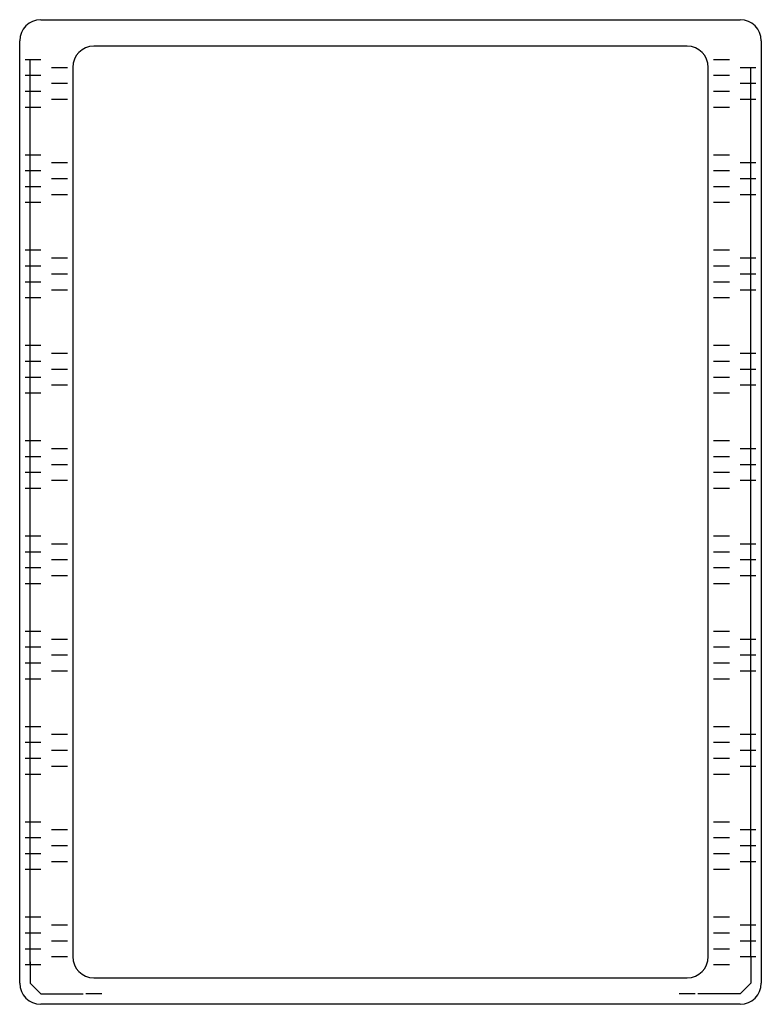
# Model space of a CAD drawing. Extents: x -70 to 70, y -12 to 174.
import ezdxf

# ---------------------------------------------------------------- set-up
doc = ezdxf.new("R2010")
doc.units = 0
doc.layers.add('120', color=53, linetype='CONTINUOUS')

msp = doc.modelspace()

# ---------------------------------------------------------------- linework, layer by layer
at = {"layer": '120'}
for p, q in [((-66, 174), (66, 174)), ((-70, -8), (-70, 170)), ((70, 170), (70, -8)), ((56, 169), (-56, 169)), ((-69, 166.5), (-68, 166.5)), ((-68, 166.5), (-66, 166.5)), ((-68, -4), (-68, 166.5)), ((61, 166.5), (64, 166.5)), ((-64, 165), (-61, 165)), ((-60, 165), (-60, -3)), ((60, -3), (60, 165)), ((66, 165), (68, 165)), ((68, 165), (69, 165)), ((68, -3), (68, 165)), ((-69, 163.5), (-66, 163.5)), ((-64, 162), (-61, 162)), ((61, 163.5), (64, 163.5)), ((66, 162), (69, 162)), ((-69, 160.5), (-66, 160.5)), ((61, 160.5), (64, 160.5)), ((-64, 159), (-61, 159)), ((66, 159), (69, 159)), ((-69, 157.5), (-66, 157.5)), ((61, 157.5), (64, 157.5)), ((-69, 148.5), (-66, 148.5)), ((-64, 147), (-61, 147)), ((61, 148.5), (64, 148.5)), ((66, 147), (69, 147)), ((-69, 145.5), (-66, 145.5)), ((61, 145.5), (64, 145.5)), ((-64, 144), (-61, 144)), ((66, 144), (69, 144)), ((-69, 142.5), (-66, 142.5)), ((61, 142.5), (64, 142.5)), ((-69, 139.5), (-66, 139.5)), ((-64, 141), (-61, 141)), ((61, 139.5), (64, 139.5)), ((66, 141), (69, 141)), ((-69, 130.5), (-66, 130.5)), ((61, 130.5), (64, 130.5)), ((-64, 129), (-61, 129)), ((66, 129), (69, 129)), ((-69, 127.5), (-66, 127.5)), ((61, 127.5), (64, 127.5)), ((-64, 126), (-61, 126)), ((66, 126), (69, 126)), ((-69, 124.5), (-66, 124.5)), ((-64, 123), (-61, 123)), ((61, 124.5), (64, 124.5)), ((66, 123), (69, 123)), ((-69, 121.5), (-66, 121.5)), ((61, 121.5), (64, 121.5)), ((-69, 112.5), (-66, 112.5)), ((61, 112.5), (64, 112.5)), ((-64, 111), (-61, 111)), ((66, 111), (69, 111)), ((-69, 109.5), (-66, 109.5)), ((-64, 108), (-61, 108)), ((61, 109.5), (64, 109.5)), ((66, 108), (69, 108)), ((-69, 106.5), (-66, 106.5)), ((61, 106.5), (64, 106.5)), ((-64, 105), (-61, 105)), ((66, 105), (69, 105)), ((-69, 103.5), (-66, 103.5)), ((61, 103.5), (64, 103.5)), ((-69, 94.5), (-66, 94.5)), ((-64, 93), (-61, 93)), ((61, 94.5), (64, 94.5)), ((66, 93), (69, 93)), ((-69, 91.5), (-66, 91.5)), ((61, 91.5), (64, 91.5)), ((-64, 90), (-61, 90)), ((66, 90), (69, 90)), ((-69, 88.5), (-66, 88.5)), ((61, 88.5), (64, 88.5)), ((-64, 87), (-61, 87)), ((66, 87), (69, 87)), ((-69, 85.5), (-66, 85.5)), ((61, 85.5), (64, 85.5)), ((-69, 76.5), (-66, 76.5)), ((61, 76.5), (64, 76.5)), ((-64, 75), (-61, 75)), ((66, 75), (69, 75)), ((-69, 73.5), (-66, 73.5)), ((61, 73.5), (64, 73.5)), ((-64, 72), (-61, 72)), ((66, 72), (69, 72)), ((-69, 70.5), (-66, 70.5)), ((-64, 69), (-61, 69)), ((61, 70.5), (64, 70.5)), ((66, 69), (69, 69)), ((-69, 67.5), (-66, 67.5)), ((61, 67.5), (64, 67.5)), ((-69, 58.5), (-66, 58.5)), ((61, 58.5), (64, 58.5)), ((-64, 57), (-61, 57)), ((66, 57), (69, 57)), ((-69, 55.5), (-66, 55.5)), ((-64, 54), (-61, 54)), ((61, 55.5), (64, 55.5)), ((66, 54), (69, 54)), ((-69, 52.5), (-66, 52.5)), ((61, 52.5), (64, 52.5)), ((-64, 51), (-61, 51)), ((66, 51), (69, 51)), ((-69, 49.5), (-66, 49.5)), ((61, 49.5), (64, 49.5)), ((-69, 40.5), (-66, 40.5)), ((61, 40.5), (64, 40.5)), ((-69, 37.5), (-66, 37.5)), ((-64, 39), (-61, 39)), ((61, 37.5), (64, 37.5)), ((66, 39), (69, 39)), ((-64, 36), (-61, 36)), ((66, 36), (69, 36)), ((-69, 34.5), (-66, 34.5)), ((61, 34.5), (64, 34.5)), ((-64, 33), (-61, 33)), ((66, 33), (69, 33)), ((-69, 31.5), (-66, 31.5)), ((61, 31.5), (64, 31.5)), ((-69, 22.5), (-66, 22.5)), ((61, 22.5), (64, 22.5)), ((-64, 21), (-61, 21)), ((66, 21), (69, 21)), ((-69, 19.5), (-66, 19.5)), ((61, 19.5), (64, 19.5)), ((-64, 18), (-61, 18)), ((66, 18), (69, 18)), ((-69, 16.5), (-66, 16.5)), ((-64, 15), (-61, 15)), ((61, 16.5), (64, 16.5)), ((66, 15), (69, 15)), ((-69, 13.5), (-66, 13.5)), ((61, 13.5), (64, 13.5)), ((-69, 4.5), (-66, 4.5)), ((61, 4.5), (64, 4.5)), ((-64, 3), (-61, 3)), ((66, 3), (69, 3)), ((-69, 1.5), (-66, 1.5)), ((-64, 0), (-61, 0)), ((61, 1.5), (64, 1.5)), ((66, 0), (69, 0)), ((-69, -1.5), (-66, -1.5)), ((61, -1.5), (64, -1.5)), ((-64, -3), (-61, -3)), ((66, -3), (68, -3)), ((68, -3), (69, -3)), ((68, -3), (68, -8)), ((-69, -4.5), (-68, -4.5)), ((-68, -4.5), (-68, -4)), ((-68, -4), (-68, -8)), ((-68, -4.5), (-66, -4.5)), ((61, -4.5), (64, -4.5)), ((-56, -7), (56, -7)), ((-68, -8), (-66, -10)), ((68, -8), (66, -10)), ((-66, -10), (-58, -10)), ((-54.5, -10), (-57.5, -10)), ((57.5, -10), (54.5, -10)), ((66, -10), (58, -10)), ((66, -12), (-66, -12))]:
    msp.add_line(p, q, dxfattribs=at)
for centre, start, end in [((-66, 170), 90, 180), ((66, 170), 0, 90), ((-56, 165), 90, 180), ((56, 165), 0, 90), ((-56, -3), 180, 270), ((56, -3), 270, 0), ((-66, -8), 180, 270), ((66, -8), 270, 0)]:
    msp.add_arc(centre, 4, start, end, dxfattribs=at)

doc.saveas('drawing.dxf')
